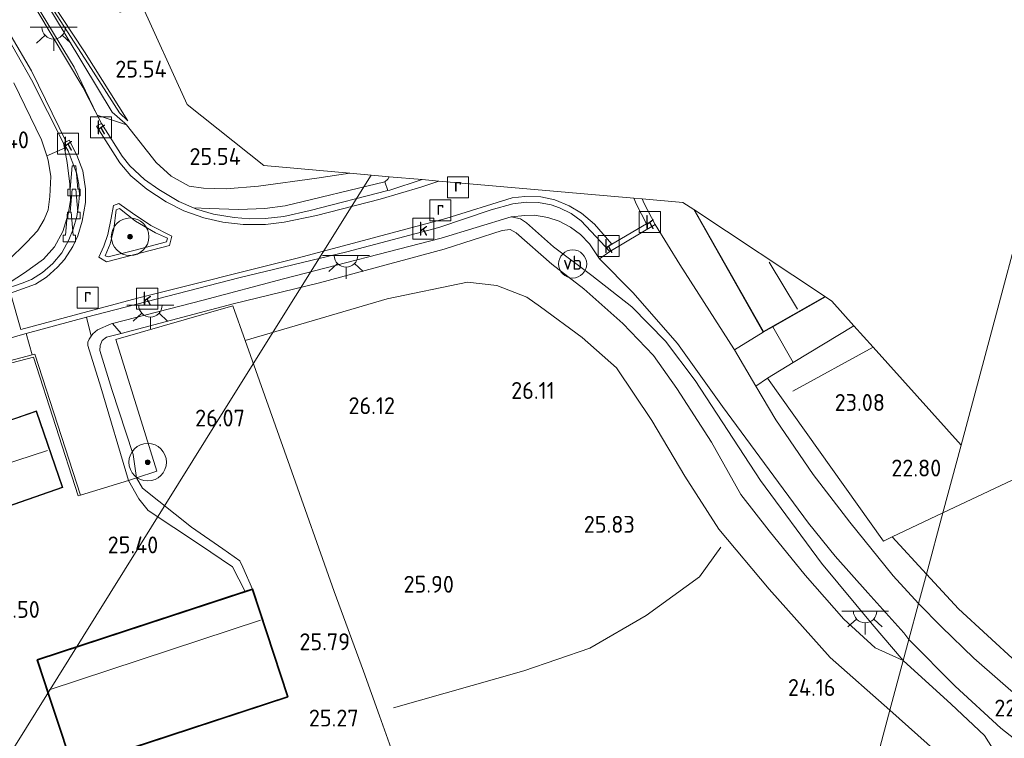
# Model space of a CAD drawing. Extents: x 196936 to 200438, y 361224 to 364196.
# Tile 80 of 256: x 197495 to 197600, y 363517 to 363593. Entities that reach past the tile are written whole.
import ezdxf
from ezdxf.enums import TextEntityAlignment as Align
from ezdxf.lldxf.tags import DXFTag

# ---------------------------------------------------------------- set-up
doc = ezdxf.new("R2010")
doc.units = 0
for name, color, linetype, lineweight in [('B-ME-BV-GELEIDECONSTRUCTIE-S', 210, 'Continuous', 25), ('B-ME-GR-BOOM-S', 90, 'Continuous', 25), ('B-ME-GR-BOUWLAND_AKKERBOUW-GV', 80, 'Continuous', 13), ('B-ME-GR-GRAS-GV', 60, 'Continuous', 13), ('B-ME-GR-HAAG-G', 90, 'GR-HAAG1', 13), ('B-ME-GW-TALUD_KRUIN-G', 90, 'Continuous', 18), ('B-ME-GW-TALUD_TEEN-G', 90, 'Continuous', 18), ('B-ME-IE-MEUBILAIR_WEGMEUBILAIR-S', 7, 'Continuous', 25), ('B-ME-IE-TERREINAFSCHEIDING_DOORGANG-G', 210, 'Continuous', 18), ('B-ME-IE-TERREINAFSCHEIDING_KUNSTMATIG_HEKWERK-G', 20, 'IE-TERREINAFSCHEIDING-KUNSTMATIG', 18), ('B-ME-IE-TERREINAFSCHEIDING_KUNSTMATIG_MUUR-GV', 90, 'Continuous', 18), ('B-ME-KG-GRENS_OPNAME-G', 210, 'KG-OPNAME', 18), ('B-ME-KG-KADASTRAAL_DAKRAND-G', 170, 'Continuous', 18), ('B-ME-KG-KADASTRAAL_NOK-G', 10, 'Continuous', 18), ('B-ME-KL-ET_HS-G', 10, 'KL-HS-N', 18), ('B-ME-OB-BEKLEDING_STEEN-GV', 30, 'Continuous', 18), ('B-ME-OG-BEBOUWING_SCHUUR-GV', 7, 'Continuous', 35), ('B-ME-OG-BEBOUWING_WONINGBOUW-GV', 7, 'Continuous', 18), ('B-ME-OG-BREUKLIJN-G', 7, 'Continuous', 18), ('B-ME-OG-HOOGTELIJN-G', 7, 'Continuous', 18), ('B-ME-OG-HOOGTEPUNT-S', 7, 'Continuous', 25), ('B-ME-OG-TERREIN_ERF-GV', 7, 'Continuous', 18), ('B-ME-OG-TERREIN_GROEN-GV', 7, 'Continuous', 18), ('B-ME-OG-TERREIN_GROEN_TUIN-GV', 7, 'Continuous', 18), ('B-ME-RI-GWA_KOLK-S', 30, 'Continuous', 25), ('B-ME-RI-GWA_RIOOLPUT-S', 30, 'Continuous', 25), ('B-ME-VH-GOOT-GV', 170, 'Continuous', 18), ('B-ME-VH-VERHARDING_ASFALT-GV', 252, 'Continuous', 18), ('B-ME-VH-VERHARDING_BETON-GV', 252, 'Continuous', 18), ('B-ME-VH-VERHARDING_TEGEL-GV', 252, 'Continuous', 18), ('B-ME-VW-VERKEERSTEKEN_DRAAGCONSTRUCTIE-S', 7, 'Continuous', 25)]:
    doc.layers.add(name, color=color, linetype=linetype, lineweight=lineweight)
doc.styles.add('NLCS-ISO', font='NLCS-ISO.ttf')
doc.styles.add('NLCS-ISO-ANNOTATIVE-T18', font='NLCS-ISO.ttf', dxfattribs={"height": 1.8})
doc.styles.get("Standard").update_dxf_attribs({"font": 'arial.ttf'})
doc.linetypes.add('GR-HAAG1', pattern='A,6,[176,NLCS.SHX,S=0.125,R=0,X=0,Y=0],-2', length=8)
doc.linetypes.add('IE-TERREINAFSCHEIDING-KUNSTMATIG', pattern='A,4,[82,NLCS.SHX,S=0.75,R=90,X=0,Y=0],4,-2', length=10)
tags = doc.linetypes.add('KG-OPNAME', pattern='A,5.5,-2,["O",Standard,S=1.8,R=0,X=-0.5,Y=-0.9],-2,5.5,-2,[5,NLCS.SHX,S=0.75,R=0,X=0,Y=0],-2', length=19).pattern_tags.tags
tags[6] = DXFTag(74, 10)
tags = doc.linetypes.add('KL-HS-N', pattern='A,4,-1,[103,NLCS.SHX,S=0.75,R=0,X=0,Y=0],-1,4,-1,["H",Standard,S=1,R=0,X=0,Y=-0.5],-2', length=13).pattern_tags.tags
tags[18] = DXFTag(74, 10)

# ---------------------------------------------------------------- blocks, each defined once
blk = doc.blocks.new('SAL-HOOGTELABEL-SO')
at = {"color": 0, "linetype": 'ByBlock', "lineweight": -2, "style": 'NLCS-ISO-ANNOTATIVE-T18'}
blk.add_attdef('HOOGTE', text='', height=1.8, dxfattribs=at).set_placement((2.79, 0), align=Align.RIGHT)
blk = doc.blocks.new('SGR-BOOM_01-SO')
at = {"linetype": 'ByBlock', "lineweight": 18}
h = blk.add_hatch(color=0, dxfattribs=at)
h.dxf.hatch_style = 1
edge = h.paths.add_edge_path()
edge.add_arc((0, 0), 0.25, 0, 360)
at = {"color": 0, "linetype": 'ByBlock', "lineweight": 18}
for radius in [2, 0.25]:
    blk.add_circle((0, 0), radius, dxfattribs=at)
blk = doc.blocks.new('SRI-PUT_INSPECTIEPUT_RIOOLPUT-SO')
at = {"color": 0, "linetype": 'ByBlock', "lineweight": 18}
blk.add_lwpolyline([(-1.12, -1.12), (1.12, -1.12), (1.12, 1.12), (-1.12, 1.12)], close=True, dxfattribs=at)
at = {"color": 0, "linetype": 'ByBlock', "lineweight": 18, "style": 'NLCS-ISO'}
blk.add_text('r', height=1.5, dxfattribs=at).set_placement((0, 0.28), align=Align.MIDDLE_CENTER)
blk = doc.blocks.new('SRI-KOLK-SO')
at = {"color": 0, "linetype": 'ByBlock', "lineweight": 18}
blk.add_lwpolyline([(-1.125, -1.125), (1.125, -1.125), (1.125, 1.125), (-1.125, 1.125)], close=True, dxfattribs=at)
at = {"color": 0, "linetype": 'ByBlock', "lineweight": 18, "style": 'NLCS-ISO'}
blk.add_text('k', height=1.5, dxfattribs=at).set_placement((0, 0), align=Align.MIDDLE_CENTER)
blk = doc.blocks.new('SKL-ET_OV_LICHTPUNT-SO')
at = {"color": 0, "linetype": 'ByBlock', "lineweight": 18}
for points in [[(-1.25, 0), (-2.5, 0)], [(1.25, 0), (2.5, 0)], [(-0.92, -0.85), (-1.83, -1.7)], [(0.92, -0.85), (1.83, -1.7)], [(0, -1.25), (0, -2.5)]]:
    blk.add_lwpolyline(points, dxfattribs=at)
blk.add_lwpolyline([(0, 0), (1.25, 0, -1), (-1.25, 0)], format="xyb", close=True, dxfattribs=at)
blk = doc.blocks.new('SIE-WEG_PAAL_VERKEERSBORD-SO')
at = {"color": 0, "linetype": 'ByBlock', "lineweight": 18}
blk.add_circle((0, 0), 1.5, dxfattribs=at)
at = {"color": 0, "linetype": 'ByBlock', "lineweight": 18, "style": 'NLCS-ISO'}
blk.add_text('vb', height=1.5, dxfattribs=at).set_placement((0, 0.13), align=Align.MIDDLE_CENTER)
blk = doc.blocks.new('SIE-WEG_GELEIDECONSTRUCTIE-SO')
at = {"color": 0, "linetype": 'ByBlock', "lineweight": 18}
blk.add_lwpolyline([(0.4, -0.87), (0.2, 1.59), (-0.2, 1.59), (-0.4, -0.87), (-0.65, -0.87), (-0.65, -1.59), (0.65, -1.59), (0.65, -0.87)], close=True, dxfattribs=at)

msp = doc.modelspace()

# ---------------------------------------------------------------- linework, layer by layer
at = {"layer": 'B-ME-GR-BOUWLAND_AKKERBOUW-GV'}
msp.add_polyline3d([(197535.183, 363515.266, 25.198), (197533.774, 363519.237, 25.395), (197532.056, 363524.006, 25.762), (197528.929, 363532.499, 25.995), (197524.21, 363545.873, 26.167), (197519.447, 363559.255, 26.142), (197534.578, 363563.714, 26.221), (197543.158, 363565.477, 26.27), (197546.263, 363565.115, 26.208), (197549.461, 363563.898, 26.147), (197550.926, 363562.858, 26.159), (197555.369, 363559.595, 26.123), (197559.021, 363556.346, 26.11), (197562.797, 363550.738, 26.049), (197566.299, 363544.794, 25.767), (197569.92, 363539.156, 25.437), (197575.308, 363532.736, 24.934), (197581.776, 363525.453, 24.236), (197588.162, 363519.848, 23.366), (197585.087, 363508.382, 23.277)], dxfattribs=at)
msp.add_polyline3d([(197599.582, 363509.555, 22.96), (197582.103, 363497.257, 23.059), (197585.087, 363508.382, 23.277), (197588.162, 363519.848, 23.366), (197596.771, 363512.123, 22.946)], close=True, dxfattribs=at)
at = {"layer": 'B-ME-GR-GRAS-GV'}
for points in [[(197491.124, 363605.834, 24.584), (197496.378, 363598.226, 24.914), (197496.496, 363598.036, 24.904), (197498.902, 363594.157, 24.694), (197505.29, 363583.597, 25.061), (197506.641, 363582.429, 25.417), (197506.79, 363582.241, 25.423), (197503.69, 363583.297, 23.654), (197501.218, 363588.394, 23.55), (197496.099, 363596.874, 23.354), (197493.115, 363601.284, 23.354)], [(197493.115, 363601.284, 23.354), (197496.099, 363596.874, 23.354), (197501.218, 363588.394, 23.55), (197503.69, 363583.297, 23.654), (197504.127, 363582.397, 23.673), (197502.152, 363586.287, 23.624), (197497.25, 363594.487, 23.354), (197494.551, 363598.588, 23.403)], [(197494.525, 363591.708, 23.391), (197496.673, 363588.025, 23.477), (197500.361, 363580.444, 23.648), (197500.097, 363580.314, 23.673), (197496.669, 363587.053, 23.514), (197493.634, 363592.46, 23.428)], [(197493.634, 363592.46, 23.428), (197496.669, 363587.053, 23.514), (197500.097, 363580.314, 23.673), (197500.2, 363579.773, 23.7), (197498.304, 363578.967, 25.169), (197497.736, 363580.647, 25.207), (197494.8, 363586.739, 25.207)], [(197492.634, 363564.345, 24.281), (197495.937, 363566.461, 24.306), (197497.954, 363567.951, 24.232), (197499.143, 363569.253, 24.134), (197500.034, 363570.881, 24.085), (197500.591, 363572.722, 24.012), (197500.823, 363574.189, 23.951), (197500.779, 363575.934, 23.902), (197500.494, 363578.233, 23.779), (197500.2, 363579.773, 23.7), (197500.097, 363580.314, 23.673), (197500.585, 363579.488, 23.722), (197501.027, 363578.342, 23.759), (197501.511, 363577.024, 23.783), (197501.731, 363575.889, 23.844), (197501.787, 363574.756, 23.906), (197501.703, 363573.68, 23.93), (197501.506, 363572.475, 23.979), (197501.119, 363571.141, 24.016), (197500.65, 363570.002, 24.077), (197499.926, 363568.627, 24.114), (197498.946, 363567.48, 24.187), (197497.849, 363566.504, 24.224), (197496.692, 363565.765, 24.236), (197495.675, 363565.373, 24.212), (197493.643, 363564.679, 24.273)], [(197601.667, 363524.98, 22.643), (197595.477, 363530.646, 22.765), (197592.048, 363534.333, 22.739), (197593.807, 363540.89, 22.838), (197612.809, 363549.85, 23.072)], [(197602.436, 363520.745, 22.693), (197597.106, 363525.408, 22.822), (197593.67, 363528.728, 22.86), (197591.215, 363531.227, 23.023), (197592.048, 363534.333, 22.739), (197595.477, 363530.646, 22.765), (197601.667, 363524.98, 22.643)], [(197603.744, 363512.077, 22.731), (197599.582, 363509.555, 22.96), (197596.771, 363512.123, 22.946), (197598.918, 363513.767, 22.873), (197599.277, 363514.289, 22.873), (197599.299, 363514.831, 22.873), (197599.077, 363515.787, 22.867), (197598.225, 363517.138, 22.88), (197594.695, 363520.473, 22.979), (197589.587, 363525.159, 23.102), (197590.18, 363527.37, 23.008), (197595.109, 363522.395, 22.964), (197599.99, 363517.945, 22.766), (197602.957, 363515.588, 22.695)]]:
    msp.add_polyline3d(points, dxfattribs=at)
for points in [[(197534.669, 363575.257, 24.624), (197526.372, 363573.138, 24.42), (197523.552, 363572.473, 24.408), (197521.584, 363572.276, 24.408), (197519.903, 363572.249, 24.298), (197518.278, 363572.362, 24.285), (197516.087, 363572.73, 24.2), (197514.273, 363573.267, 24.187), (197513.96, 363573.4, 24.177), (197515.598, 363573.344, 24.363), (197518.766, 363573.24, 24.4), (197521.552, 363573.328, 24.486), (197523.701, 363573.611, 24.473), (197534.32, 363576.186, 24.633)], [(197507.723, 363568.908, 24.241), (197504.846, 363568.179, 24.241), (197504.539, 363568.297, 24.229), (197505.065, 363569.575, 24.18), (197505.466, 363571.145, 24.143), (197505.703, 363573.196, 24.082), (197506.071, 363573.321, 24.07), (197507.747, 363571.972, 24.131), (197509.892, 363570.729, 24.143), (197511.165, 363570.174, 24.168), (197511.077, 363569.787, 24.204)], [(197590.18, 363527.37, 23.008), (197589.587, 363525.159, 23.102), (197586.254, 363529.011, 23.08), (197580.885, 363535.533, 23.276), (197574.357, 363544.324, 23.484), (197567.394, 363555.008, 23.925), (197564.259, 363559.177, 24.023), (197560.66, 363562.865, 24.145), (197556.407, 363566.182, 24.329), (197552.304, 363569.262, 24.684), (197549.444, 363571.792, 24.709), (197548.778, 363572.232, 24.77), (197547.789, 363572.464, 24.697), (197549.236, 363572.595, 24.746), (197550.271, 363572.609, 24.758), (197551.722, 363572.365, 24.721), (197552.909, 363571.991, 24.697), (197554.116, 363571.329, 24.648), (197555.183, 363570.559, 24.525), (197556.136, 363569.586, 24.415), (197557.215, 363567.959, 24.31), (197560.772, 363564.369, 24.151), (197565.524, 363558.937, 23.918), (197570.333, 363552.222, 23.685), (197576.302, 363544.12, 23.391), (197579.479, 363539.779, 23.318), (197582.332, 363536.261, 23.22), (197585.804, 363532.373, 23.097), (197589.656, 363528.09, 22.985)], [(197549.444, 363571.792, 24.709), (197552.304, 363569.262, 24.684), (197556.407, 363566.182, 24.329), (197560.66, 363562.865, 24.145), (197564.259, 363559.177, 24.023), (197567.394, 363555.008, 23.925), (197574.357, 363544.324, 23.484), (197580.885, 363535.533, 23.276), (197586.254, 363529.011, 23.08), (197589.587, 363525.159, 23.102), (197586.604, 363526.506, 23.668), (197583.24, 363529.535, 24.096), (197579.128, 363534.233, 24.452), (197575.28, 363538.986, 24.819), (197572.282, 363542.845, 25.211), (197569.141, 363548.407, 25.505), (197565.462, 363554.13, 25.726), (197562.972, 363557.669, 25.824), (197559.681, 363561.089, 25.885), (197555.525, 363564.762, 25.873), (197552.133, 363567.408, 25.86), (197548.345, 363570.727, 26.105), (197547.68, 363571.092, 26.118), (197546.853, 363570.994, 26.056), (197540.67, 363569.003, 26.093), (197527.357, 363565.395, 25.995), (197518.153, 363563.181, 25.873), (197506.251, 363560.02, 25.515), (197505.318, 363561.073, 24.33), (197514.964, 363563.574, 24.366), (197523.521, 363565.85, 24.378), (197540.34, 363570.188, 24.586), (197547.789, 363572.464, 24.697), (197548.778, 363572.232, 24.77)], [(197575.099, 363555.229, 23.741), (197587.477, 363537.866, 23.031), (197588.389, 363538.337, 23.08), (197592.048, 363534.333, 22.739), (197591.215, 363531.227, 23.023), (197588.508, 363534.168, 23.024), (197583.874, 363539.907, 23.22), (197579.965, 363544.97, 23.354), (197576.011, 363550.821, 23.55), (197573.883, 363554.393, 23.672)], [(197593.807, 363540.89, 22.838), (197592.048, 363534.333, 22.739), (197588.389, 363538.337, 23.08)]]:
    msp.add_polyline3d(points, close=True, dxfattribs=at)
at = {"layer": 'B-ME-GR-HAAG-G'}
msp.add_polyline3d([(197519.447, 363559.255, 26.142), (197518.124, 363562.947, 25.995), (197505.652, 363559.36, 25.554), (197510.021, 363545.319, 25.958), (197507.865, 363544.603, 25.86)], dxfattribs=at)
at = {"layer": 'B-ME-GW-TALUD_KRUIN-G'}
for points in [[(197491.124, 363605.834, 24.584), (197496.378, 363598.226, 24.914), (197496.496, 363598.036, 24.904), (197498.902, 363594.157, 24.694), (197505.29, 363583.597, 25.061), (197506.641, 363582.429, 25.417), (197506.79, 363582.241, 25.423), (197509.952, 363578.242, 25.564), (197511.563, 363576.785, 25.564), (197513.472, 363575.721, 25.515), (197515.021, 363575.519, 25.502), (197517.43, 363575.438, 25.502), (197520.88, 363575.715, 25.466), (197527.087, 363576.563, 25.453), (197530.612, 363577.097, 25.418)], [(197497.576, 363597.281, 24.976), (197502.333, 363590.052, 25.11), (197506.942, 363582.672, 25.38)], [(197494.8, 363586.739, 25.207), (197497.736, 363580.647, 25.207), (197498.304, 363578.967, 25.169), (197498.466, 363578.489, 25.158), (197498.724, 363576.764, 25.121), (197498.649, 363574.623, 25.109), (197498.442, 363573.21, 25.085), (197498.033, 363572.15, 25.121), (197497.31, 363570.939, 25.109), (197496.187, 363569.744, 25.219), (197494.163, 363567.746, 25.219)], [(197507.865, 363544.603, 25.86), (197507.498, 363547.097, 25.848), (197505.228, 363554.022, 25.677), (197503.963, 363558.182, 25.566), (197503.994, 363558.745, 25.542), (197504.211, 363559.258, 25.493), (197504.68, 363559.603, 25.468), (197506.251, 363560.02, 25.515), (197518.153, 363563.181, 25.873), (197527.357, 363565.395, 25.995), (197540.67, 363569.003, 26.093), (197546.853, 363570.994, 26.056), (197547.68, 363571.092, 26.118), (197548.345, 363570.727, 26.105), (197552.133, 363567.408, 25.86), (197555.525, 363564.762, 25.873), (197559.681, 363561.089, 25.885), (197562.972, 363557.669, 25.824), (197565.462, 363554.13, 25.726), (197569.141, 363548.407, 25.505), (197572.282, 363542.845, 25.211), (197575.28, 363538.986, 24.819), (197579.128, 363534.233, 24.452), (197583.24, 363529.535, 24.096), (197586.604, 363526.506, 23.668), (197589.587, 363525.159, 23.102)], [(197507.865, 363544.603, 25.86), (197508.497, 363543.511, 25.799), (197513.746, 363539.362, 25.885), (197517.053, 363537.061, 25.983), (197518.873, 363535.76, 25.946), (197519.183, 363535.103, 25.934)], [(197519.183, 363535.103, 25.934), (197520.242, 363532.748, 25.823)]]:
    msp.add_polyline3d(points, dxfattribs=at)
at = {"layer": 'B-ME-GW-TALUD_TEEN-G'}
for points in [[(197504.127, 363582.397, 23.673), (197503.69, 363583.297, 23.654), (197501.218, 363588.394, 23.55), (197496.099, 363596.874, 23.354), (197493.115, 363601.284, 23.354), (197489.688, 363606.047, 23.244), (197485.723, 363611.286, 23.134), (197481.371, 363616.538, 22.95), (197477.894, 363620.636, 22.852), (197472.74, 363626.788, 22.668), (197467.947, 363632.243, 22.595), (197461.686, 363639.038, 22.485), (197453.88, 363647.636, 22.252), (197449.06, 363653.021, 22.178), (197447.907, 363654.526, 22.191), (197447.392, 363655.686, 22.215), (197447.352, 363656.98, 22.215), (197447.519, 363658.416, 22.154), (197447.814, 363659.108, 22.093), (197448.514, 363659.725, 21.982), (197451.766, 363661.251, 21.566), (197454.885, 363662.713, 21.382), (197458.038, 363663.921, 21.359)], [(197492.634, 363564.345, 24.281), (197495.937, 363566.461, 24.306), (197497.954, 363567.951, 24.232), (197499.143, 363569.253, 24.134), (197500.034, 363570.881, 24.085), (197500.591, 363572.722, 24.012), (197500.823, 363574.189, 23.951), (197500.779, 363575.934, 23.902), (197500.494, 363578.233, 23.779), (197500.2, 363579.773, 23.7), (197500.097, 363580.314, 23.673), (197496.669, 363587.053, 23.514), (197493.634, 363592.46, 23.428), (197489.331, 363598.84, 23.269), (197484.703, 363605.327, 23.207), (197476.654, 363615.572, 22.815), (197465.436, 363628.137, 22.534), (197457.998, 363635.753, 22.583), (197454.125, 363639.103, 22.472), (197453.012, 363639.867, 22.436), (197451.86, 363640.009, 22.711), (197449.552, 363638.094, 23.14), (197439.592, 363633.367, 23.809)], [(197497.931, 363596.227, 24.829), (197502.705, 363588.77, 24.878), (197506.056, 363583.527, 25.086), (197506.942, 363582.672, 25.38)], [(197534.797, 363576.728, 24.713), (197534.669, 363576.449, 24.694), (197534.32, 363576.186, 24.633), (197523.701, 363573.611, 24.473), (197521.552, 363573.328, 24.486), (197518.766, 363573.24, 24.4), (197515.598, 363573.344, 24.363), (197513.96, 363573.4, 24.177)], [(197589.587, 363525.159, 23.102), (197586.254, 363529.011, 23.08), (197580.885, 363535.533, 23.276), (197574.357, 363544.324, 23.484), (197567.394, 363555.008, 23.925), (197564.259, 363559.177, 24.023), (197560.66, 363562.865, 24.145), (197556.407, 363566.182, 24.329), (197552.304, 363569.262, 24.684), (197549.444, 363571.792, 24.709), (197548.778, 363572.232, 24.77), (197547.789, 363572.464, 24.697), (197540.34, 363570.188, 24.586), (197523.521, 363565.85, 24.378), (197514.964, 363563.574, 24.366), (197505.318, 363561.073, 24.33), (197505.175, 363561.036, 24.329), (197503.723, 363560.397, 24.354), (197503.223, 363559.968, 24.39), (197503.051, 363559.729, 24.401), (197502.816, 363559.401, 24.415), (197502.696, 363559.08, 24.452), (197502.688, 363558.722, 24.439), (197504.063, 363554.271, 24.746), (197507.02, 363544.329, 25.309)], [(197507.02, 363544.329, 25.309), (197508.106, 363542.388, 25.456), (197509.109, 363541.121, 25.456), (197514.565, 363537.516, 25.566), (197518.098, 363535.143, 25.64), (197519.441, 363532.485, 25.814)]]:
    msp.add_polyline3d(points, dxfattribs=at)
at = {"layer": 'B-ME-IE-TERREINAFSCHEIDING_DOORGANG-G'}
for points in [[(197575.674, 363560.734, 23.937), (197577.844, 363556.926, 23.802)], [(197501.896, 363542.778, 25.296), (197507.02, 363544.329, 25.309)]]:
    msp.add_polyline3d(points, dxfattribs=at)
at = {"layer": 'B-ME-IE-TERREINAFSCHEIDING_KUNSTMATIG_HEKWERK-G'}
for points in [[(197630.502, 363598.43, 26.167), (197634.954, 363585.817, 26.17), (197640.43, 363574.365, 26.075), (197644.629, 363565.014, 25.867), (197649.334, 363556.459, 25.653), (197650.021, 363554.341, 25.592), (197650.31, 363552.475, 25.446), (197650.272, 363550.515, 25.309), (197649.957, 363549.063, 25.19), (197649.221, 363546.759, 24.952), (197648.719, 363545.443, 24.782), (197648.075, 363544.619, 24.626), (197646.17, 363543.092, 24.316), (197643.564, 363541.742, 24.014), (197637.597, 363538.977, 23.466), (197631.025, 363536.061, 23.102), (197621.402, 363531.489, 22.595), (197608.43, 363525.229, 22.551), (197604.103, 363523.301, 22.592), (197601.667, 363524.98, 22.643), (197595.477, 363530.646, 22.765), (197592.048, 363534.333, 22.739)], [(197588.162, 363519.848, 23.366), (197581.776, 363525.453, 24.236), (197575.308, 363532.736, 24.934), (197569.92, 363539.156, 25.437), (197566.299, 363544.794, 25.767), (197562.797, 363550.738, 26.049), (197559.021, 363556.346, 26.11), (197555.369, 363559.595, 26.123), (197550.926, 363562.858, 26.159), (197549.461, 363563.898, 26.147), (197546.263, 363565.115, 26.208), (197543.158, 363565.477, 26.27), (197534.578, 363563.714, 26.221), (197519.447, 363559.255, 26.142)], [(197593.807, 363540.89, 22.838), (197612.809, 363549.85, 23.072), (197623.432, 363554.704, 23.558), (197625.517, 363555.657, 23.753), (197632.606, 363559.097, 24.481), (197636.363, 363560.982, 25.052), (197639.297, 363562.427, 25.535), (197644.629, 363565.014, 25.867)], [(197519.447, 363559.255, 26.142), (197524.21, 363545.873, 26.167), (197528.929, 363532.499, 25.995), (197532.056, 363524.006, 25.762), (197533.774, 363519.237, 25.395)], [(197577.844, 363556.926, 23.802), (197575.099, 363555.229, 23.741), (197587.477, 363537.866, 23.031), (197588.389, 363538.337, 23.08), (197592.048, 363534.333, 22.739)], [(197588.389, 363538.337, 23.08), (197593.807, 363540.89, 22.838)], [(197588.162, 363519.848, 23.366), (197596.771, 363512.123, 22.946), (197599.582, 363509.555, 22.96)]]:
    msp.add_polyline3d(points, dxfattribs=at)
at = {"layer": 'B-ME-IE-TERREINAFSCHEIDING_KUNSTMATIG_MUUR-GV'}
msp.add_polyline3d([(197497.043, 363557.796, 24.475), (197501.896, 363542.778, 25.296), (197501.658, 363542.702, 25.419), (197496.877, 363557.494, 25.063), (197481.745, 363553.526, 25.063), (197481.852, 363553.088, 25.063), (197468.753, 363549.804, 25.063), (197468.082, 363549.599, 25.027), (197467.98, 363550.008, 24.684), (197468.06, 363550.352, 24.659), (197481.681, 363553.767, 24.475), (197496.743, 363557.717, 24.475)], close=True, dxfattribs=at)
at = {"layer": 'B-ME-KG-GRENS_OPNAME-G'}
msp.add_polyline3d([(197487.538, 363626.48, 24.299), (197502.375, 363608.5, 24.999), (197504.836, 363603.055, 25.36), (197505.73, 363601.076, 25.241), (197508.189, 363595.635, 25.337), (197513.25, 363584.437, 25.584), (197521.422, 363577.906, 25.486), (197530.612, 363577.097, 25.418), (197534.797, 363576.728, 24.713), (197538.306, 363576.419, 24.685), (197540.104, 363576.26, 24.634), (197560.882, 363574.429, 24.525), (197561.773, 363574.351, 24.507), (197566.109, 363573.969, 24.297), (197567.25, 363573.213, 24.356), (197581.29, 363563.918, 24.067), (197581.969, 363563.469, 23.81), (197584.324, 363560.841, 23.883), (197586.382, 363558.545, 23.529), (197595.741, 363548.103, 23.034)], dxfattribs=at)
at = {"layer": 'B-ME-KG-KADASTRAAL_DAKRAND-G'}
msp.add_polyline3d([(197581.194, 363563.922, 28.17), (197574.674, 363560.224, 28.311), (197567.397, 363573.056, 28.257)], dxfattribs=at)
for points in [[(197482.47, 363517.968, 27.636), (197481.157, 363521.786, 28.297), (197479.221, 363521.13, 28.261), (197472.812, 363540.937, 28.163), (197484.415, 363544.933, 29.388), (197484.244, 363545.33, 28.898), (197489.382, 363547.104, 29.241), (197488.797, 363548.8, 30.551), (197497.172, 363551.688, 30.588), (197499.956, 363543.617, 30.662), (197492.484, 363541.039, 30.588), (197493.614, 363537.766, 28.126), (197489.878, 363536.476, 27.954), (197490.395, 363534.907, 27.109), (197488.027, 363534.091, 30.355), (197490.953, 363525.102, 30.368), (197489.45, 363524.566, 28.408), (197490.788, 363520.692, 27.526)], [(197501.099, 363513.793, 27.391), (197497.359, 363525.179, 29.081), (197520.21, 363532.685, 29.241), (197523.95, 363521.299, 27.379)]]:
    msp.add_polyline3d(points, close=True, dxfattribs=at)
at = {"layer": 'B-ME-KG-KADASTRAAL_NOK-G'}
for points in [[(197578.306, 363562.602, 32.06), (197575.286, 363567.618, 32.096)], [(197498.387, 363547.535, 33.614), (197490.077, 363544.823, 33.602)], [(197498.571, 363522.026, 30.257), (197521.088, 363529.435, 30.282)]]:
    msp.add_polyline3d(points, dxfattribs=at)
at = {"layer": 'B-ME-KL-ET_HS-G'}
msp.add_polyline3d([(197404.036, 363370.332, 22.906), (197420.139, 363396.153, 23.224), (197436.243, 363421.974, 23.542), (197452.346, 363447.794, 23.859), (197468.45, 363473.615, 24.177), (197484.553, 363499.436, 24.495), (197500.657, 363525.257, 24.813), (197516.76, 363551.077, 25.13), (197532.863, 363576.898, 25.448)], dxfattribs=at)
at = {"layer": 'B-ME-OB-BEKLEDING_STEEN-GV'}
for points in [[(197515.021, 363575.519, 25.502), (197517.43, 363575.438, 25.502), (197520.88, 363575.715, 25.466), (197527.087, 363576.563, 25.453), (197530.612, 363577.097, 25.418), (197534.797, 363576.728, 24.713), (197534.669, 363576.449, 24.694), (197534.32, 363576.186, 24.633), (197523.701, 363573.611, 24.473), (197521.552, 363573.328, 24.486), (197518.766, 363573.24, 24.4), (197515.598, 363573.344, 24.363), (197513.96, 363573.4, 24.177), (197512.375, 363574.075, 24.126), (197510.24, 363575.376, 24.04), (197508.72, 363576.441, 23.955), (197507.17, 363577.901, 23.869), (197506.331, 363578.927, 23.832), (197504.127, 363582.397, 23.673), (197503.69, 363583.297, 23.654), (197506.79, 363582.241, 25.423), (197509.952, 363578.242, 25.564), (197511.563, 363576.785, 25.564), (197513.472, 363575.721, 25.515)], [(197507.865, 363544.603, 25.86), (197507.02, 363544.329, 25.309), (197504.063, 363554.271, 24.746), (197502.688, 363558.722, 24.439), (197502.696, 363559.08, 24.452), (197502.816, 363559.401, 24.415), (197503.051, 363559.729, 24.401), (197503.223, 363559.968, 24.39), (197503.723, 363560.397, 24.354), (197505.175, 363561.036, 24.329), (197505.318, 363561.073, 24.33), (197506.251, 363560.02, 25.515), (197504.68, 363559.603, 25.468), (197504.211, 363559.258, 25.493), (197503.994, 363558.745, 25.542), (197503.963, 363558.182, 25.566), (197505.228, 363554.022, 25.677), (197507.498, 363547.097, 25.848)]]:
    msp.add_polyline3d(points, close=True, dxfattribs=at)
msp.add_polyline3d([(197494.163, 363567.746, 25.219), (197496.187, 363569.744, 25.219), (197497.31, 363570.939, 25.109), (197498.033, 363572.15, 25.121), (197498.442, 363573.21, 25.085), (197498.649, 363574.623, 25.109), (197498.724, 363576.764, 25.121), (197498.466, 363578.489, 25.158), (197498.304, 363578.967, 25.169), (197500.2, 363579.773, 23.7), (197500.494, 363578.233, 23.779), (197500.779, 363575.934, 23.902), (197500.823, 363574.189, 23.951), (197500.591, 363572.722, 24.012), (197500.034, 363570.881, 24.085), (197499.143, 363569.253, 24.134), (197497.954, 363567.951, 24.232), (197495.937, 363566.461, 24.306), (197492.634, 363564.345, 24.281)], dxfattribs=at)
at = {"layer": 'B-ME-OG-BEBOUWING_SCHUUR-GV'}
msp.add_polyline3d([(197524.013, 363521.267, 25.529), (197501.067, 363513.73, 25.321), (197497.296, 363525.211, 25.566), (197519.441, 363532.485, 25.814), (197520.242, 363532.748, 25.823)], close=True, dxfattribs=at)
at = {"layer": 'B-ME-OG-BEBOUWING_WONINGBOUW-GV'}
for points in [[(197575.674, 363560.734, 23.937), (197574.655, 363560.156, 23.913), (197567.25, 363573.213, 24.356), (197581.29, 363563.918, 24.067)], [(197489.511, 363524.543, 25.59), (197490.852, 363520.661, 25.504), (197482.439, 363517.905, 25.431), (197481.126, 363521.723, 25.431), (197479.189, 363521.067, 25.431), (197472.749, 363540.969, 25.431), (197484.347, 363544.965, 25.431), (197484.176, 363545.359, 25.431), (197489.319, 363547.133, 25.431), (197488.734, 363548.831, 25.357), (197497.203, 363551.752, 25.431), (197500.02, 363543.586, 25.431), (197492.547, 363541.009, 25.431), (197493.677, 363537.734, 25.431), (197489.941, 363536.446, 25.431), (197490.48, 363534.883, 25.504), (197488.09, 363534.059, 25.504), (197491.017, 363525.072, 25.615)]]:
    msp.add_polyline3d(points, close=True, dxfattribs=at)
at = {"layer": 'B-ME-OG-BREUKLIJN-G'}
msp.add_polyline3d([(197586.382, 363558.545, 23.529), (197577.831, 363553.846, 23.496)], dxfattribs=at)
at = {"layer": 'B-ME-OG-HOOGTELIJN-G'}
for points in [[(197577.844, 363556.926, 23.802), (197584.324, 363560.841, 23.883)], [(197535.255, 363520.085, 25.434), (197549.156, 363524.031, 25.52), (197556.185, 363526.461, 25.545), (197562.174, 363529.956, 25.459), (197567.875, 363534.073, 25.349), (197570.131, 363537.224, 25.3)]]:
    msp.add_polyline3d(points, dxfattribs=at)
at = {"layer": 'B-ME-OG-TERREIN_ERF-GV'}
msp.add_polyline3d([(197481.745, 363553.526, 25.063), (197496.877, 363557.494, 25.063), (197501.658, 363542.702, 25.419), (197501.896, 363542.778, 25.296), (197507.02, 363544.329, 25.309), (197508.106, 363542.388, 25.456), (197509.109, 363541.121, 25.456), (197514.565, 363537.516, 25.566), (197518.098, 363535.143, 25.64), (197519.441, 363532.485, 25.814), (197497.296, 363525.211, 25.566), (197501.067, 363513.73, 25.321), (197524.013, 363521.267, 25.529), (197520.242, 363532.748, 25.823), (197519.183, 363535.103, 25.934), (197518.873, 363535.76, 25.946), (197517.053, 363537.061, 25.983), (197513.746, 363539.362, 25.885), (197508.497, 363543.511, 25.799), (197507.865, 363544.603, 25.86), (197510.021, 363545.319, 25.958), (197505.652, 363559.36, 25.554), (197518.124, 363562.947, 25.995), (197519.447, 363559.255, 26.142), (197524.21, 363545.873, 26.167), (197528.929, 363532.499, 25.995), (197532.056, 363524.006, 25.762), (197533.774, 363519.237, 25.395), (197535.183, 363515.266, 25.198)], dxfattribs=at)
for points in [[(197472.749, 363540.969, 25.431), (197479.189, 363521.067, 25.431), (197481.126, 363521.723, 25.431), (197482.439, 363517.905, 25.431), (197490.852, 363520.661, 25.504), (197489.511, 363524.543, 25.59), (197491.017, 363525.072, 25.615), (197488.09, 363534.059, 25.504), (197490.48, 363534.883, 25.504), (197489.941, 363536.446, 25.431), (197493.677, 363537.734, 25.431), (197492.547, 363541.009, 25.431), (197500.02, 363543.586, 25.431), (197497.203, 363551.752, 25.431), (197488.734, 363548.831, 25.357), (197489.319, 363547.133, 25.431), (197484.176, 363545.359, 25.431), (197484.347, 363544.965, 25.431)], [(197520.242, 363532.748, 25.823), (197519.441, 363532.485, 25.814), (197518.098, 363535.143, 25.64), (197514.565, 363537.516, 25.566), (197509.109, 363541.121, 25.456), (197508.106, 363542.388, 25.456), (197507.02, 363544.329, 25.309), (197507.865, 363544.603, 25.86), (197508.497, 363543.511, 25.799), (197513.746, 363539.362, 25.885), (197517.053, 363537.061, 25.983), (197518.873, 363535.76, 25.946), (197519.183, 363535.103, 25.934)]]:
    msp.add_polyline3d(points, close=True, dxfattribs=at)
at = {"layer": 'B-ME-OG-TERREIN_GROEN-GV'}
for points in [[(197552.133, 363567.408, 25.86), (197555.525, 363564.762, 25.873), (197559.681, 363561.089, 25.885), (197562.972, 363557.669, 25.824), (197565.462, 363554.13, 25.726), (197569.141, 363548.407, 25.505), (197572.282, 363542.845, 25.211), (197575.28, 363538.986, 24.819), (197579.128, 363534.233, 24.452), (197583.24, 363529.535, 24.096), (197586.604, 363526.506, 23.668), (197589.587, 363525.159, 23.102), (197588.162, 363519.848, 23.366), (197581.776, 363525.453, 24.236), (197575.308, 363532.736, 24.934), (197569.92, 363539.156, 25.437), (197566.299, 363544.794, 25.767), (197562.797, 363550.738, 26.049), (197559.021, 363556.346, 26.11), (197555.369, 363559.595, 26.123), (197550.926, 363562.858, 26.159), (197549.461, 363563.898, 26.147), (197546.263, 363565.115, 26.208), (197543.158, 363565.477, 26.27), (197534.578, 363563.714, 26.221), (197519.447, 363559.255, 26.142), (197518.124, 363562.947, 25.995), (197505.652, 363559.36, 25.554), (197510.021, 363545.319, 25.958), (197507.865, 363544.603, 25.86), (197507.498, 363547.097, 25.848), (197505.228, 363554.022, 25.677), (197503.963, 363558.182, 25.566), (197503.994, 363558.745, 25.542), (197504.211, 363559.258, 25.493), (197504.68, 363559.603, 25.468), (197506.251, 363560.02, 25.515), (197518.153, 363563.181, 25.873), (197527.357, 363565.395, 25.995), (197540.67, 363569.003, 26.093), (197546.853, 363570.994, 26.056), (197547.68, 363571.092, 26.118), (197548.345, 363570.727, 26.105)], [(197598.918, 363513.767, 22.873), (197596.771, 363512.123, 22.946), (197588.162, 363519.848, 23.366), (197589.587, 363525.159, 23.102), (197594.695, 363520.473, 22.979), (197598.225, 363517.138, 22.88), (197599.077, 363515.787, 22.867), (197599.299, 363514.831, 22.873), (197599.277, 363514.289, 22.873)]]:
    msp.add_polyline3d(points, close=True, dxfattribs=at)
at = {"layer": 'B-ME-OG-TERREIN_GROEN_TUIN-GV'}
for points in [[(197502.914, 363599.216, 25.223), (197506.128, 363594.283, 25.321), (197508.189, 363595.635, 25.337), (197513.25, 363584.437, 25.584), (197521.422, 363577.906, 25.486), (197530.612, 363577.097, 25.418), (197527.087, 363576.563, 25.453), (197520.88, 363575.715, 25.466), (197517.43, 363575.438, 25.502), (197515.021, 363575.519, 25.502), (197513.472, 363575.721, 25.515), (197511.563, 363576.785, 25.564), (197509.952, 363578.242, 25.564), (197506.79, 363582.241, 25.423), (197506.641, 363582.429, 25.417), (197505.29, 363583.597, 25.061), (197498.902, 363594.157, 24.694), (197496.496, 363598.036, 24.904), (197496.879, 363598.313, 24.996), (197504.836, 363603.055, 25.36), (197505.73, 363601.076, 25.241)], [(197502.333, 363590.052, 25.11), (197506.942, 363582.672, 25.38), (197506.056, 363583.527, 25.086), (197502.705, 363588.77, 24.878), (197497.931, 363596.227, 24.829), (197497.576, 363597.281, 24.976)], [(197506.056, 363583.527, 25.086), (197506.942, 363582.672, 25.38), (197502.333, 363590.052, 25.11), (197497.576, 363597.281, 24.976), (197497.931, 363596.227, 24.829), (197502.705, 363588.77, 24.878)], [(197607.028, 363590.185, 25.133), (197614.427, 363574, 24.422), (197621.767, 363558.402, 23.678), (197623.432, 363554.704, 23.558), (197612.809, 363549.85, 23.072), (197593.807, 363540.89, 22.838), (197595.741, 363548.103, 23.034), (197599.663, 363562.725, 23.432), (197601.909, 363571.1, 23.896), (197602.106, 363571.832, 24.037), (197603.295, 363576.267, 24.264), (197603.403, 363576.667, 24.428), (197603.949, 363578.705, 24.476), (197603.49, 363578.489, 24.476), (197602.28, 363581.055, 24.476), (197604.912, 363582.297, 24.476)], [(197574.655, 363560.156, 23.913), (197571.585, 363558.25, 23.803), (197571.51, 363558.376, 23.808), (197565.765, 363567.348, 24.2), (197563.143, 363571.615, 24.383), (197561.965, 363573.858, 24.481), (197561.773, 363574.351, 24.507), (197566.109, 363573.969, 24.297), (197567.25, 363573.213, 24.356)], [(197588.389, 363538.337, 23.08), (197587.477, 363537.866, 23.031), (197575.099, 363555.229, 23.741), (197577.844, 363556.926, 23.802), (197575.674, 363560.734, 23.937), (197581.29, 363563.918, 24.067), (197581.969, 363563.469, 23.81), (197584.324, 363560.841, 23.883), (197586.382, 363558.545, 23.529), (197595.741, 363548.103, 23.034), (197593.807, 363540.89, 22.838)]]:
    msp.add_polyline3d(points, close=True, dxfattribs=at)
msp.add_polyline3d([(197494.8, 363586.739, 25.207), (197497.736, 363580.647, 25.207), (197498.304, 363578.967, 25.169), (197498.466, 363578.489, 25.158), (197498.724, 363576.764, 25.121), (197498.649, 363574.623, 25.109), (197498.442, 363573.21, 25.085), (197498.033, 363572.15, 25.121), (197497.31, 363570.939, 25.109), (197496.187, 363569.744, 25.219), (197494.163, 363567.746, 25.219)], dxfattribs=at)
at = {"layer": 'B-ME-VH-GOOT-GV'}
for points in [[(197518.278, 363572.362, 24.285), (197519.903, 363572.249, 24.298), (197521.584, 363572.276, 24.408), (197523.552, 363572.473, 24.408), (197526.372, 363573.138, 24.42), (197534.669, 363575.257, 24.624), (197534.864, 363575.307, 24.628), (197538.306, 363576.419, 24.685), (197540.104, 363576.26, 24.634), (197538.183, 363575.608, 24.604), (197533.839, 363574.318, 24.543), (197527.047, 363572.592, 24.445), (197523.602, 363571.865, 24.383), (197521.6, 363571.645, 24.359), (197519.246, 363571.625, 24.261), (197517.065, 363571.887, 24.224), (197515.027, 363572.347, 24.175), (197512.91, 363573.105, 24.114), (197511.025, 363574.06, 24.053), (197508.971, 363575.391, 23.991), (197507.265, 363576.82, 23.893), (197506.091, 363578.21, 23.808), (197503.596, 363582.123, 23.661), (197504.127, 363582.397, 23.673), (197506.331, 363578.927, 23.832), (197507.17, 363577.901, 23.869), (197508.72, 363576.441, 23.955), (197510.24, 363575.376, 24.04), (197512.375, 363574.075, 24.126), (197513.96, 363573.4, 24.177), (197514.273, 363573.267, 24.187), (197516.087, 363572.73, 24.2)], [(197505.979, 363573.862, 24.045), (197507.435, 363572.854, 24.07), (197509.411, 363571.508, 24.143), (197511.627, 363570.401, 24.204), (197511.39, 363569.384, 24.253), (197504.67, 363567.644, 24.241), (197503.854, 363568.157, 24.217), (197504.372, 363569.316, 24.18), (197504.803, 363570.567, 24.119), (197505.179, 363572.322, 24.082), (197505.401, 363573.657, 24.045)], [(197504.539, 363568.297, 24.229), (197504.846, 363568.179, 24.241), (197507.723, 363568.908, 24.241), (197511.077, 363569.787, 24.204), (197511.165, 363570.174, 24.168), (197509.892, 363570.729, 24.143), (197507.747, 363571.972, 24.131), (197506.071, 363573.321, 24.07), (197505.703, 363573.196, 24.082), (197505.466, 363571.145, 24.143), (197505.065, 363569.575, 24.18)]]:
    msp.add_polyline3d(points, close=True, dxfattribs=at)
msp.add_polyline3d([(197493.643, 363564.679, 24.273), (197495.675, 363565.373, 24.212), (197496.692, 363565.765, 24.236), (197497.849, 363566.504, 24.224), (197498.946, 363567.48, 24.187), (197499.926, 363568.627, 24.114), (197500.65, 363570.002, 24.077), (197501.119, 363571.141, 24.016), (197501.506, 363572.475, 23.979), (197501.703, 363573.68, 23.93), (197501.787, 363574.756, 23.906), (197501.731, 363575.889, 23.844), (197501.511, 363577.024, 23.783), (197501.027, 363578.342, 23.759), (197500.585, 363579.488, 23.722), (197500.097, 363580.314, 23.673), (197500.361, 363580.444, 23.648), (197500.676, 363580.609, 23.661), (197501.516, 363579.028, 23.746), (197502.154, 363577.336, 23.783), (197502.423, 363575.43, 23.844), (197502.418, 363573.979, 23.918), (197502.085, 363571.976, 23.955), (197501.626, 363570.416, 24.065), (197501.07, 363569.294, 24.089), (197500.211, 363567.915, 24.126), (197499.438, 363567.073, 24.212), (197498.281, 363566.019, 24.212), (197497.095, 363565.285, 24.212), (197494.423, 363564.292, 24.236), (197495.552, 363560.442, 24.298), (197507.975, 363563.77, 24.212), (197525.117, 363568.077, 24.371), (197540.83, 363572.265, 24.543), (197547.891, 363574.464, 24.641), (197549.253, 363574.626, 24.653), (197550.95, 363574.575, 24.616), (197552.462, 363574.26, 24.641), (197553.975, 363573.63, 24.653), (197555.304, 363572.825, 24.604), (197556.69, 363571.681, 24.506), (197558.513, 363569.525, 24.42), (197562.214, 363571.685, 24.432), (197561.155, 363573.771, 24.494), (197560.882, 363574.429, 24.525), (197561.773, 363574.351, 24.507), (197561.965, 363573.858, 24.481), (197563.143, 363571.615, 24.383), (197558.32, 363568.739, 24.347), (197556.831, 363570.367, 24.494), (197555.241, 363572.014, 24.579), (197554.177, 363572.799, 24.616), (197552.93, 363573.408, 24.628), (197552.044, 363573.71, 24.641), (197550.703, 363573.978, 24.641), (197549.421, 363574.011, 24.665), (197547.981, 363573.833, 24.628), (197545.657, 363573.18, 24.616), (197540.096, 363571.311, 24.555), (197530.279, 363568.704, 24.396), (197518.771, 363565.937, 24.322), (197504.584, 363562.299, 24.273), (197502.547, 363561.744, 24.278), (197496.125, 363559.993, 24.295), (197495.211, 363559.743, 24.298)], dxfattribs=at)
at = {"layer": 'B-ME-VH-VERHARDING_ASFALT-GV'}
for points in [[(197497.25, 363594.487, 23.354), (197502.152, 363586.287, 23.624), (197504.127, 363582.397, 23.673), (197503.596, 363582.123, 23.661), (197506.091, 363578.21, 23.808), (197507.265, 363576.82, 23.893), (197508.971, 363575.391, 23.991), (197511.025, 363574.06, 24.053), (197512.91, 363573.105, 24.114), (197515.027, 363572.347, 24.175), (197517.065, 363571.887, 24.224), (197519.246, 363571.625, 24.261), (197521.6, 363571.645, 24.359), (197523.602, 363571.865, 24.383), (197527.047, 363572.592, 24.445), (197533.839, 363574.318, 24.543), (197538.183, 363575.608, 24.604), (197540.104, 363576.26, 24.634), (197560.882, 363574.429, 24.525), (197561.155, 363573.771, 24.494), (197562.214, 363571.685, 24.432), (197558.513, 363569.525, 24.42), (197556.69, 363571.681, 24.506), (197555.304, 363572.825, 24.604), (197553.975, 363573.63, 24.653), (197552.462, 363574.26, 24.641), (197550.95, 363574.575, 24.616), (197549.253, 363574.626, 24.653), (197547.891, 363574.464, 24.641), (197540.83, 363572.265, 24.543), (197525.117, 363568.077, 24.371), (197507.975, 363563.77, 24.212), (197495.552, 363560.442, 24.298), (197494.423, 363564.292, 24.236), (197497.095, 363565.285, 24.212), (197498.281, 363566.019, 24.212), (197499.438, 363567.073, 24.212), (197500.211, 363567.915, 24.126), (197501.07, 363569.294, 24.089), (197501.626, 363570.416, 24.065), (197502.085, 363571.976, 23.955), (197502.418, 363573.979, 23.918), (197502.423, 363575.43, 23.844), (197502.154, 363577.336, 23.783), (197501.516, 363579.028, 23.746), (197500.676, 363580.609, 23.661), (197500.361, 363580.444, 23.648), (197496.673, 363588.025, 23.477), (197494.525, 363591.708, 23.391)], [(197602.957, 363515.588, 22.695), (197599.99, 363517.945, 22.766), (197595.109, 363522.395, 22.964), (197590.18, 363527.37, 23.008), (197591.215, 363531.227, 23.023), (197593.67, 363528.728, 22.86), (197597.106, 363525.408, 22.822), (197602.436, 363520.745, 22.693)]]:
    msp.add_polyline3d(points, dxfattribs=at)
for points in [[(197503.854, 363568.157, 24.217), (197504.67, 363567.644, 24.241), (197511.39, 363569.384, 24.253), (197511.627, 363570.401, 24.204), (197509.411, 363571.508, 24.143), (197507.435, 363572.854, 24.07), (197505.979, 363573.862, 24.045), (197505.401, 363573.657, 24.045), (197505.179, 363572.322, 24.082), (197504.803, 363570.567, 24.119), (197504.372, 363569.316, 24.18)], [(197591.215, 363531.227, 23.023), (197590.18, 363527.37, 23.008), (197589.656, 363528.09, 22.985), (197585.804, 363532.373, 23.097), (197582.332, 363536.261, 23.22), (197579.479, 363539.779, 23.318), (197576.302, 363544.12, 23.391), (197570.333, 363552.222, 23.685), (197565.524, 363558.937, 23.918), (197560.772, 363564.369, 24.151), (197557.215, 363567.959, 24.31), (197558.32, 363568.739, 24.347), (197563.143, 363571.615, 24.383), (197565.765, 363567.348, 24.2), (197571.51, 363558.376, 23.808), (197571.585, 363558.25, 23.803), (197573.883, 363554.393, 23.672), (197576.011, 363550.821, 23.55), (197579.965, 363544.97, 23.354), (197583.874, 363539.907, 23.22), (197588.508, 363534.168, 23.024)], [(197502.688, 363558.722, 24.439), (197504.063, 363554.271, 24.746), (197507.02, 363544.329, 25.309), (197501.896, 363542.778, 25.296), (197497.043, 363557.796, 24.475), (197496.743, 363557.717, 24.475), (197496.125, 363559.993, 24.295), (197502.547, 363561.744, 24.278), (197503.051, 363559.729, 24.401), (197502.816, 363559.401, 24.415), (197502.696, 363559.08, 24.452)]]:
    msp.add_polyline3d(points, close=True, dxfattribs=at)
at = {"layer": 'B-ME-VH-VERHARDING_BETON-GV'}
for points in [[(197534.864, 363575.307, 24.628), (197534.669, 363575.257, 24.624), (197534.32, 363576.186, 24.633), (197534.669, 363576.449, 24.694), (197534.797, 363576.728, 24.713), (197538.306, 363576.419, 24.685)], [(197575.099, 363555.229, 23.741), (197573.883, 363554.393, 23.672), (197571.585, 363558.25, 23.803), (197574.655, 363560.156, 23.913), (197575.674, 363560.734, 23.937), (197577.844, 363556.926, 23.802)]]:
    msp.add_polyline3d(points, close=True, dxfattribs=at)
at = {"layer": 'B-ME-VH-VERHARDING_TEGEL-GV'}
for points in [[(197554.177, 363572.799, 24.616), (197555.241, 363572.014, 24.579), (197556.831, 363570.367, 24.494), (197558.32, 363568.739, 24.347), (197557.215, 363567.959, 24.31), (197556.136, 363569.586, 24.415), (197555.183, 363570.559, 24.525), (197554.116, 363571.329, 24.648), (197552.909, 363571.991, 24.697), (197551.722, 363572.365, 24.721), (197550.271, 363572.609, 24.758), (197549.236, 363572.595, 24.746), (197547.789, 363572.464, 24.697), (197540.34, 363570.188, 24.586), (197523.521, 363565.85, 24.378), (197514.964, 363563.574, 24.366), (197505.318, 363561.073, 24.33), (197505.175, 363561.036, 24.329), (197503.723, 363560.397, 24.354), (197503.223, 363559.968, 24.39), (197503.051, 363559.729, 24.401), (197502.547, 363561.744, 24.278), (197504.584, 363562.299, 24.273), (197518.771, 363565.937, 24.322), (197530.279, 363568.704, 24.396), (197540.096, 363571.311, 24.555), (197545.657, 363573.18, 24.616), (197547.981, 363573.833, 24.628), (197549.421, 363574.011, 24.665), (197550.703, 363573.978, 24.641), (197552.044, 363573.71, 24.641), (197552.93, 363573.408, 24.628)], [(197453.88, 363545.901, 24.971), (197454.305, 363544.983, 25.094), (197450.65, 363543.936, 25.094), (197449.795, 363545.355, 24.934), (197433.248, 363541.744, 25.069), (197415.471, 363537.481, 25.143), (197407.781, 363535.444, 25.288), (197407.415, 363537.052, 25.124), (197411.758, 363538.125, 25.094), (197423.712, 363541.032, 24.947), (197438.712, 363544.696, 24.812), (197455.948, 363548.94, 24.714), (197472.745, 363553.163, 24.481), (197483.838, 363556.188, 24.347), (197489.782, 363558.104, 24.285), (197495.211, 363559.743, 24.298), (197496.125, 363559.993, 24.295), (197496.743, 363557.717, 24.475), (197481.681, 363553.767, 24.475), (197468.06, 363550.352, 24.659), (197467.98, 363550.008, 24.684), (197468.082, 363549.599, 25.027), (197462.262, 363548.045, 24.836)]]:
    msp.add_polyline3d(points, close=True, dxfattribs=at)

# ---------------------------------------------------------------- block references
at = {"layer": 'B-ME-BV-GELEIDECONSTRUCTIE-S'}
for p in [(197501.203, 363576.279, 23.888), (197501.215, 363573.807, 23.961), (197500.708, 363571.358, 24.047)]:
    msp.add_blockref('SIE-WEG_GELEIDECONSTRUCTIE-SO', p, dxfattribs=at)
at = {"layer": 'B-ME-GR-BOOM-S'}
for p in [(197507.182, 363570.327, 24.119), (197509.062, 363546.288, 25.932)]:
    msp.add_blockref('SGR-BOOM_01-SO', p, dxfattribs=at)
at = {"layer": 'B-ME-IE-MEUBILAIR_WEGMEUBILAIR-S'}
for p in [(197499.041, 363592.653, 23.814), (197530.198, 363568.331, 24.509), (197509.349, 363563.017, 24.325), (197585.521, 363530.417, 23.177)]:
    msp.add_blockref('SKL-ET_OV_LICHTPUNT-SO', p, dxfattribs=at)
at = {"layer": 'B-ME-OG-HOOGTEPUNT-S'}
for p, values in [((197508.286, 363587.299, 25.535), {'HOOGTE': '25.54'}), ((197493.619, 363579.754, 25.395), {'HOOGTE': '25.40'}), ((197516.191, 363577.978, 25.535), {'HOOGTE': '25.54'}), ((197549.647, 363553.035, 26.108), {'HOOGTE': '26.11'}), ((197532.623, 363551.415, 26.12), {'HOOGTE': '26.12'}), ((197584.841, 363551.755, 23.081), {'HOOGTE': '23.08'}), ((197516.628, 363550.094, 26.071), {'HOOGTE': '26.07'}), ((197590.843, 363544.764, 22.802), {'HOOGTE': '22.80'}), ((197558.178, 363538.762, 25.826), {'HOOGTE': '25.83'}), ((197507.4, 363536.569, 25.397), {'HOOGTE': '25.40'}), ((197538.907, 363532.372, 25.9), {'HOOGTE': '25.90'}), ((197494.77, 363529.689, 25.498), {'HOOGTE': '25.50'}), ((197527.835, 363526.242, 25.787), {'HOOGTE': '25.79'}), ((197579.576, 363521.366, 24.157), {'HOOGTE': '24.16'}), ((197601.725, 363519.177, 22.721), {'HOOGTE': '22.72'}), ((197528.749, 363518.108, 25.271), {'HOOGTE': '25.27'})]:
    msp.add_blockref('SAL-HOOGTELABEL-SO', p, dxfattribs=at).add_auto_attribs(values)
at = {"layer": 'B-ME-RI-GWA_KOLK-S'}
for p in [(197504.096, 363581.991, 23.663), (197500.579, 363580.246, 23.638), (197562.571, 363571.888, 24.448), (197538.429, 363571.177, 24.497), (197558.182, 363569.334, 24.46), (197509.003, 363563.726, 24.264)]:
    msp.add_blockref('SRI-KOLK-SO', p, dxfattribs=at)
at = {"layer": 'B-ME-RI-GWA_RIOOLPUT-S'}
for p in [(197542.12, 363575.584, 24.693), (197540.248, 363573.124, 24.607), (197502.666, 363563.846, 24.315)]:
    msp.add_blockref('SRI-PUT_INSPECTIEPUT_RIOOLPUT-SO', p, dxfattribs=at)
at = {"layer": 'B-ME-VW-VERKEERSTEKEN_DRAAGCONSTRUCTIE-S'}
msp.add_blockref('SIE-WEG_PAAL_VERKEERSBORD-SO', (197554.349, 363567.423, 24.472), dxfattribs=at)

doc.saveas('drawing.dxf')
